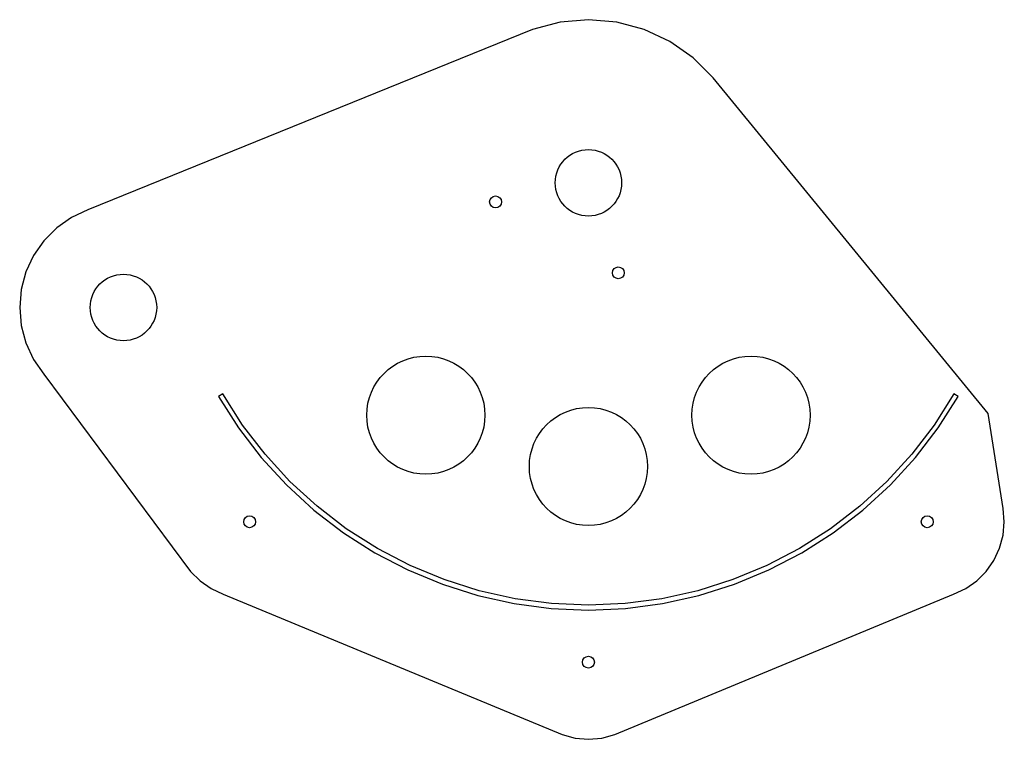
# Model space of a CAD drawing. Header units: inches. Extents: x -9.6 to 7, y -9.4 to 2.8.
import ezdxf

# ---------------------------------------------------------------- set-up
doc = ezdxf.new("R2010")
doc.units = ezdxf.units.IN

msp = doc.modelspace()

# ---------------------------------------------------------------- linework, layer by layer
for points in [[(-9.62898, -2.10938), (-9.60229, -2.41442), (-9.52304, -2.7102), (-9.39363, -2.98772), (-9.21799, -3.23855), (-6.73607, -6.57522), (-6.57522, -6.73607), (-6.38889, -6.86654), (-6.18273, -6.96267), (-0.44633, -9.33877), (-0.22661, -9.39764), (0, -9.41747), (0.22661, -9.39764), (0.44633, -9.33877), (6.18273, -6.96267), (6.38889, -6.86654), (6.57522, -6.73607), (6.73607, -6.57522), (6.86654, -6.38889), (6.96267, -6.18273), (7.02154, -5.96301), (7.04137, -5.7364), (7.02154, -5.5098), (6.76582, -3.90625), (2.11467, 1.77442), (1.77442, 2.11467), (1.38025, 2.39067), (0.94415, 2.59403), (0.47936, 2.71857), (0, 2.76051), (-0.47936, 2.71857), (-0.94415, 2.59403), (-8.47312, -0.45863), (-8.75064, -0.58804), (-9.00147, -0.76368), (-9.21799, -0.9802), (-9.39363, -1.23103), (-9.52304, -1.50855), (-9.60229, -1.80433)], [(-6.26083, -3.61469), (-5.92196, -4.1466), (-5.53803, -4.64696), (-5.11194, -5.11194), (-4.64696, -5.53803), (-4.1466, -5.92196), (-3.61469, -6.26083), (-3.05527, -6.55204), (-2.47259, -6.7934), (-1.8711, -6.98305), (-1.25537, -7.11955), (-0.63008, -7.20187), (0, -7.22938), (0.63008, -7.20187), (1.25537, -7.11955), (1.8711, -6.98305), (2.47259, -6.7934), (3.05527, -6.55204), (3.61469, -6.26083), (4.1466, -5.92196), (4.64696, -5.53803), (5.11194, -5.11194), (5.53803, -4.64696), (5.92196, -4.1466), (6.26083, -3.61469), (6.18931, -3.5734), (5.85432, -4.09924), (5.47477, -4.59388), (5.05355, -5.05355), (4.59388, -5.47477), (4.09924, -5.85432), (3.5734, -6.18931), (3.02037, -6.4772), (2.44435, -6.7158), (1.84973, -6.90328), (1.24103, -7.03823), (0.62288, -7.11961), (0, -7.1468), (-0.62288, -7.11961), (-1.24103, -7.03823), (-1.84973, -6.90328), (-2.44435, -6.7158), (-3.02037, -6.4772), (-3.5734, -6.18931), (-4.09924, -5.85432), (-4.59388, -5.47477), (-5.05355, -5.05355), (-5.47477, -4.59388), (-5.85432, -4.09924), (-6.18931, -3.5734)]]:
    msp.add_lwpolyline(points, close=True)
for centre, radius in [((0, 0), 0.5625), ((-1.57226, -0.32324), 0.1005), ((0.5062, -1.52324), 0.1005), ((-7.8723, -2.10938), 0.5625), ((-2.75317, -3.93193), 1), ((2.75317, -3.93193), 1), ((0, -4.8), 1), ((-5.7364, -5.7364), 0.1005), ((5.7364, -5.7364), 0.1005), ((0, -8.1125), 0.1005)]:
    msp.add_circle(centre, radius)

doc.saveas('drawing.dxf')
